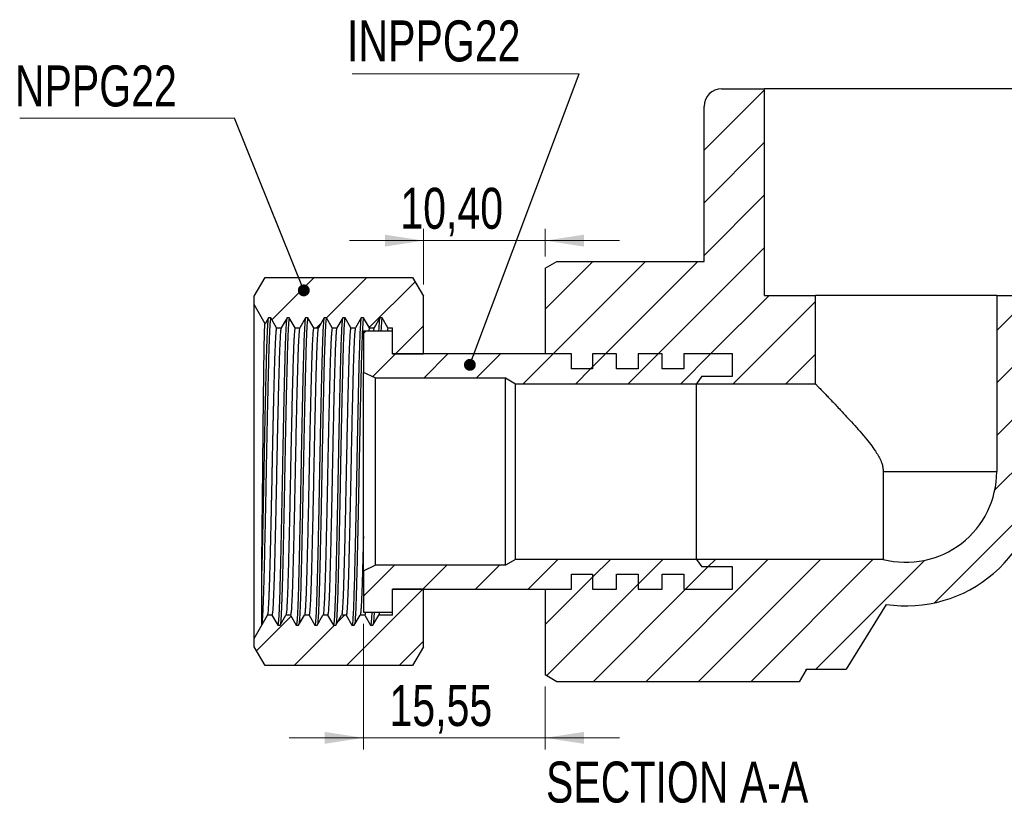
# Model space of a CAD drawing. Header units: millimetres. Extents: x 0 to 420, y 0 to 297.
# Tile 4 of 6: x 260 to 344, y 106 to 173. Entities that reach past the tile are written whole.
import ezdxf

# ---------------------------------------------------------------- set-up
doc = ezdxf.new("R2010")
doc.units = ezdxf.units.MM
doc.styles.add('SLDTEXTSTYLE0', font='TXT', dxfattribs={"width": 0.75})
doc.dimstyles.new('SLDDIMSTYLE0', dxfattribs={"dimtxt": 3.5, "dimasz": 3.302, "dimexe": 0, "dimexo": 0.0625, "dimgap": 0.875, "dimtad": 1, "dimrnd": 1e-09, "dimzin": 12, "dimdsep": 46, "dimtxsty": 'SLDTEXTSTYLE0', "dimsah": 1, "dimcen": 0.09, "dimadec": 0, "dimazin": 3, "dimtfac": 1, "dimtmove": 0, "dimatfit": 0, "dimfxl": 0, "dimfrac": 2, "dimtolj": 1, "dimtzin": 12, "dimarcsym": 0})
doc.dimstyles.new('SLDDIMSTYLE1', dxfattribs={"dimtxt": 0.18, "dimasz": 1.016, "dimexe": 0, "dimexo": 0.0625, "dimgap": 0, "dimtad": 0, "dimtih": 1, "dimtoh": 1, "dimdec": 0, "dimrnd": 1e-09, "dimzin": 0, "dimdsep": 46, "dimtxsty": 'Standard', "dimblk1": 'DOT', "dimblk2": 'DOT', "dimsah": 1, "dimcen": 0.09, "dimadec": 0, "dimazin": 0, "dimtfac": 1.016, "dimtdec": 0, "dimtofl": 0, "dimtmove": 0, "dimatfit": 3, "dimldrblk": 'DOT', "dimfxl": 0, "dimfrac": 2, "dimtolj": 1, "dimtzin": 0, "dimarcsym": 0})

# ---------------------------------------------------------------- blocks, each defined once
blk = doc.blocks.new('_D')
at = {"color": 7, "linetype": 'Continuous', "lineweight": 0}
for p, q in [((294.61, 149.956), (294.61, 154.712)), ((305.01, 152.353), (305.01, 154.712)), ((294.61, 153.712), (288.26, 153.712)), ((305.01, 153.712), (294.61, 153.712)), ((305.01, 153.712), (311.36, 153.712))]:
    blk.add_line(p, q, dxfattribs=at)
at = {"color": 7, "linetype": 'Continuous', "lineweight": 18}
for points in [[(294.61, 153.712), (291.308, 154.22), (291.308, 153.204)], [(305.01, 153.712), (308.312, 153.204), (308.312, 154.22)]]:
    blk.add_solid(points, dxfattribs=at)
at = {"color": 7, "linetype": 'Continuous', "lineweight": 18, "insert": (292.622, 158.224), "char_height": 3.5, "attachment_point": 1, "style": 'SLDTEXTSTYLE0'}
blk.add_mtext('10,40', dxfattribs=at)
blk = doc.blocks.new('_D_1')
at = {"color": 7, "linetype": 'Continuous', "lineweight": 0}
for p, q in [((289.46, 120.981), (289.46, 110.231)), ((305.01, 115.608), (305.01, 110.231)), ((289.46, 111.231), (283.11, 111.231)), ((305.01, 111.231), (289.46, 111.231)), ((305.01, 111.231), (311.36, 111.231))]:
    blk.add_line(p, q, dxfattribs=at)
at = {"color": 7, "linetype": 'Continuous', "lineweight": 18}
for points in [[(289.46, 111.231), (286.158, 111.739), (286.158, 110.723)], [(305.01, 111.231), (308.312, 110.723), (308.312, 111.739)]]:
    blk.add_solid(points, dxfattribs=at)
at = {"color": 7, "linetype": 'Continuous', "lineweight": 18, "insert": (291.692, 115.743), "char_height": 3.5, "attachment_point": 1, "style": 'SLDTEXTSTYLE0'}
blk.add_mtext('15,55', dxfattribs=at)
blk = doc.blocks.new('SW_NOTE_0')
at = {"color": 0, "linetype": 'Continuous', "lineweight": 0}
blk.add_line((-18.367, 0), (0, 0), dxfattribs=at)
at = {"color": 0, "linetype": 'Continuous', "lineweight": 0, "insert": (-18.782, 4.512), "char_height": 3.5, "attachment_point": 1, "style": 'SLDTEXTSTYLE0'}
blk.add_mtext('NPPG22', dxfattribs=at)
blk = doc.blocks.new('_Dot')
at = {"color": 0, "linetype": 'ByBlock', "lineweight": -2}
blk.add_line((-0.5, 0), (-1, 0), dxfattribs=at)
at = {"color": 0, "linetype": 'ByBlock', "const_width": 0.5}
blk.add_lwpolyline([(-0.25, 0, 1), (0.25, 0, 1)], format="xyb", close=True, dxfattribs=at)
blk = doc.blocks.new('SW_NOTE_0_1')
at = {"color": 0, "linetype": 'Continuous', "lineweight": 0}
blk.add_line((-19.421, 0), (0, 0), dxfattribs=at)
at = {"color": 0, "linetype": 'Continuous', "lineweight": 0, "insert": (-19.852, 4.559), "char_height": 3.5, "attachment_point": 1, "style": 'SLDTEXTSTYLE0'}
blk.add_mtext('INPPG22', dxfattribs=at)

msp = doc.modelspace()

# ---------------------------------------------------------------- hatches: boundary and pattern name
at = {"linetype": 'Continuous', "lineweight": 18}
h = msp.add_hatch(dxfattribs=at)
h.set_pattern_fill('ANSI31', style=0)
edge = h.paths.add_edge_path(flags=0)
edge.add_arc((335.86, 133.981), 11.475, 261.48038, 360)
edge.add_line((347.335, 133.981), (347.335, 144.381))
edge.add_line((347.335, 144.381), (353.135, 147.315))
edge.add_line((353.135, 147.315), (353.135, 165.181))
edge.add_arc((351.635, 165.181), 1.5, 0, 90)
edge.add_line((351.635, 166.681), (347.96, 166.681))
edge.add_line((347.96, 166.681), (347.96, 149.031))
edge.add_line((347.96, 149.031), (343.61, 149.031))
edge.add_line((343.61, 149.031), (343.61, 133.981))
edge.add_arc((335.86, 133.981), 7.75, 255.40745, 360, ccw=False)
edge.add_line((333.907, 126.481), (317.941, 126.481))
edge.add_line((317.941, 126.481), (318.396, 125.831))
edge.add_line((318.396, 125.831), (321.01, 125.831))
edge.add_line((321.01, 125.831), (321.01, 123.931))
edge.add_line((321.01, 123.931), (316.86, 123.931))
edge.add_line((316.86, 123.931), (316.86, 125.206))
edge.add_line((316.86, 125.206), (315.01, 125.206))
edge.add_line((315.01, 125.206), (315.01, 123.931))
edge.add_line((315.01, 123.931), (312.96, 123.931))
edge.add_line((312.96, 123.931), (312.96, 125.206))
edge.add_line((312.96, 125.206), (311.11, 125.206))
edge.add_line((311.11, 125.206), (311.11, 123.931))
edge.add_line((311.11, 123.931), (309.06, 123.931))
edge.add_line((309.06, 123.931), (309.06, 125.206))
edge.add_line((309.06, 125.206), (307.26, 125.206))
edge.add_line((307.26, 125.206), (307.26, 123.931))
edge.add_line((307.26, 123.931), (305.01, 123.931))
edge.add_line((305.01, 123.931), (305.01, 116.608))
edge.add_line((305.01, 116.608), (306.01, 116.031))
edge.add_line((306.01, 116.031), (326.732, 116.031))
edge.add_line((326.732, 116.031), (327.31, 117.031))
edge.add_line((327.31, 117.031), (327.31, 117.106))
edge.add_line((327.31, 117.106), (330.738, 117.106))
edge.add_line((330.738, 117.106), (334.16, 122.632))
h = msp.add_hatch(dxfattribs=at)
h.set_pattern_fill('ANSI31', style=0)
edge = h.paths.add_edge_path(flags=0)
edge.add_line((318.585, 165.181), (318.585, 151.931))
edge.add_line((318.585, 151.931), (306.01, 151.931))
edge.add_line((306.01, 151.931), (305.01, 151.353))
edge.add_line((305.01, 151.353), (305.01, 144.031))
edge.add_line((305.01, 144.031), (307.26, 144.031))
edge.add_line((307.26, 144.031), (307.26, 142.756))
edge.add_line((307.26, 142.756), (309.06, 142.756))
edge.add_line((309.06, 142.756), (309.06, 144.031))
edge.add_line((309.06, 144.031), (311.11, 144.031))
edge.add_line((311.11, 144.031), (311.11, 142.756))
edge.add_line((311.11, 142.756), (312.96, 142.756))
edge.add_line((312.96, 142.756), (312.96, 144.031))
edge.add_line((312.96, 144.031), (315.01, 144.031))
edge.add_line((315.01, 144.031), (315.01, 142.756))
edge.add_line((315.01, 142.756), (316.86, 142.756))
edge.add_line((316.86, 142.756), (316.86, 144.031))
edge.add_line((316.86, 144.031), (321.01, 144.031))
edge.add_line((321.01, 144.031), (321.01, 142.131))
edge.add_line((321.01, 142.131), (318.396, 142.131))
edge.add_line((318.396, 142.131), (317.941, 141.481))
edge.add_line((317.941, 141.481), (328.11, 141.481))
edge.add_line((328.11, 141.481), (328.11, 149.031))
edge.add_line((328.11, 149.031), (323.76, 149.031))
edge.add_line((323.76, 149.031), (323.76, 166.681))
edge.add_line((323.76, 166.681), (320.085, 166.681))
edge.add_arc((320.085, 165.181), 1.5, 90, 180)
h = msp.add_hatch(dxfattribs=at)
h.set_pattern_fill('ANSI31', style=0)
h.paths.add_polyline_path([(287.892, 147.115), (288.388, 146.256), (288.785, 146.256), (289.281, 147.115), (289.479, 147.115), (289.975, 146.256), (290.372, 146.256), (290.868, 147.115), (291.067, 147.115), (291.563, 146.256), (291.96, 146.256), (291.96, 144.031), (294.61, 144.031), (294.61, 148.956), (293.66, 150.556), (281.06, 150.556), (280.11, 148.956), (280.11, 148.256), (281.056, 146.617), (281.343, 147.115), (281.542, 147.115), (282.038, 146.256), (282.435, 146.256), (282.931, 147.115), (283.129, 147.115), (283.625, 146.256), (284.022, 146.256), (284.518, 147.115), (284.717, 147.115), (285.213, 146.256), (285.61, 146.256), (286.106, 147.115), (286.304, 147.115), (286.8, 146.256), (287.197, 146.256), (287.693, 147.115)], flags=0)
h = msp.add_hatch(dxfattribs=at)
h.set_pattern_fill('ANSI31', style=0)
h.paths.add_polyline_path([(307.26, 144.031), (291.96, 144.031), (291.96, 145.981), (289.46, 145.981), (289.46, 142.447), (290.46, 141.981), (301.61, 141.981), (302.46, 141.481), (317.941, 141.481), (318.396, 142.131), (321.01, 142.131), (321.01, 144.031), (316.86, 144.031), (316.86, 142.756), (315.01, 142.756), (315.01, 144.031), (312.96, 144.031), (312.96, 142.756), (311.11, 142.756), (311.11, 144.031), (309.06, 144.031), (309.06, 142.756), (307.26, 142.756)], flags=0)
h = msp.add_hatch(dxfattribs=at)
h.set_pattern_fill('ANSI31', style=0)
h.paths.add_polyline_path([(289.46, 121.981), (291.96, 121.981), (291.96, 123.931), (307.26, 123.931), (307.26, 125.206), (309.06, 125.206), (309.06, 123.931), (311.11, 123.931), (311.11, 125.206), (312.96, 125.206), (312.96, 123.931), (315.01, 123.931), (315.01, 125.206), (316.86, 125.206), (316.86, 123.931), (321.01, 123.931), (321.01, 125.831), (318.396, 125.831), (317.941, 126.481), (302.46, 126.481), (301.61, 125.981), (290.46, 125.981), (289.46, 125.514)], flags=0)
h = msp.add_hatch(dxfattribs=at)
h.set_pattern_fill('ANSI31', style=0)
h.paths.add_polyline_path([(288.686, 120.846), (288.487, 120.846), (287.991, 121.706), (287.594, 121.706), (287.098, 120.846), (286.9, 120.846), (286.403, 121.706), (286.007, 121.706), (285.511, 120.846), (285.312, 120.846), (284.816, 121.706), (284.419, 121.706), (283.923, 120.846), (283.725, 120.846), (283.228, 121.706), (282.832, 121.706), (282.336, 120.846), (282.137, 120.846), (281.641, 121.706), (281.264, 121.706), (280.11, 119.706), (280.11, 119.006), (281.06, 117.406), (293.66, 117.406), (294.61, 119.006), (294.61, 123.931), (291.96, 123.931), (291.96, 121.706), (290.769, 121.706), (290.273, 120.846), (290.075, 120.846), (289.578, 121.706), (289.182, 121.706)], flags=0)

# ---------------------------------------------------------------- linework, layer by layer
at = {"color": 7, "linetype": 'Continuous', "lineweight": 25}
for p, q in [((320.085, 166.681), (323.76, 166.681)), ((323.76, 149.031), (323.76, 166.681)), ((347.96, 166.681), (323.76, 166.681)), ((318.585, 151.931), (318.585, 165.181)), ((305.01, 151.353), (306.01, 151.931)), ((306.01, 151.931), (318.585, 151.931)), ((305.01, 151.353), (305.01, 144.031)), ((280.11, 148.956), (281.06, 150.556)), ((281.06, 150.556), (293.66, 150.556)), ((293.66, 150.556), (294.61, 148.956)), ((323.76, 149.031), (328.11, 149.031)), ((328.11, 141.481), (328.11, 149.031)), ((343.61, 149.031), (328.11, 149.031)), ((343.61, 149.031), (343.61, 133.981)), ((343.61, 149.031), (347.96, 149.031)), ((280.11, 148.256), (280.11, 148.956)), ((280.11, 119.706), (280.11, 148.256)), ((281.056, 146.617), (280.11, 148.256)), ((294.61, 144.031), (294.61, 148.956)), ((281.343, 147.115), (281.056, 146.617)), ((281.542, 147.115), (281.343, 147.115)), ((282.038, 146.256), (281.542, 147.115)), ((282.931, 147.115), (282.435, 146.256)), ((283.129, 147.115), (282.931, 147.115)), ((283.625, 146.256), (283.129, 147.115)), ((284.518, 147.115), (284.022, 146.256)), ((284.717, 147.115), (284.518, 147.115)), ((285.213, 146.256), (284.717, 147.115)), ((286.106, 147.115), (285.61, 146.256)), ((286.304, 147.115), (286.106, 147.115)), ((286.8, 146.256), (286.304, 147.115)), ((287.693, 147.115), (287.197, 146.256)), ((287.892, 147.115), (287.693, 147.115)), ((288.388, 146.256), (287.892, 147.115)), ((289.281, 147.115), (288.785, 146.256)), ((289.479, 147.115), (289.281, 147.115)), ((289.975, 146.256), (289.479, 147.115)), ((290.868, 147.115), (290.372, 146.256)), ((291.067, 147.115), (290.868, 147.115)), ((291.563, 146.256), (291.067, 147.115)), ((282.038, 146.256), (282.435, 146.256)), ((283.625, 146.256), (284.022, 146.256)), ((285.213, 146.256), (285.61, 146.256)), ((286.8, 146.256), (287.197, 146.256)), ((288.388, 146.256), (288.785, 146.256)), ((291.96, 145.981), (289.46, 145.981)), ((289.46, 145.981), (289.46, 142.447)), ((289.975, 146.256), (290.372, 146.256)), ((291.563, 146.256), (291.96, 146.256)), ((291.96, 144.031), (291.96, 146.256)), ((291.96, 144.031), (291.96, 145.981)), ((291.96, 144.031), (294.61, 144.031)), ((307.26, 144.031), (291.96, 144.031)), ((307.26, 144.031), (305.01, 144.031)), ((307.26, 142.756), (307.26, 144.031)), ((309.06, 144.031), (309.06, 142.756)), ((311.11, 144.031), (309.06, 144.031)), ((311.11, 142.756), (311.11, 144.031)), ((312.96, 144.031), (312.96, 142.756)), ((315.01, 144.031), (312.96, 144.031)), ((315.01, 142.756), (315.01, 144.031)), ((316.86, 144.031), (316.86, 142.756)), ((321.01, 144.031), (316.86, 144.031)), ((321.01, 142.131), (321.01, 144.031)), ((290.46, 141.981), (289.46, 142.447)), ((289.46, 125.514), (289.46, 142.447)), ((309.06, 142.756), (307.26, 142.756)), ((312.96, 142.756), (311.11, 142.756)), ((316.86, 142.756), (315.01, 142.756)), ((290.46, 141.981), (301.61, 141.981)), ((290.46, 141.981), (290.46, 125.981)), ((301.61, 141.981), (302.46, 141.481)), ((301.61, 125.981), (301.61, 141.981)), ((302.46, 141.481), (317.941, 141.481)), ((302.46, 126.481), (302.46, 141.481)), ((318.396, 142.131), (317.941, 141.481)), ((317.941, 126.481), (317.941, 141.481)), ((317.941, 141.481), (328.11, 141.481)), ((318.396, 142.131), (321.01, 142.131)), ((333.907, 133.981), (343.61, 133.981)), ((333.907, 133.981), (333.907, 126.481)), ((302.46, 126.481), (301.61, 125.981)), ((317.941, 126.481), (302.46, 126.481)), ((317.941, 126.481), (318.396, 125.831)), ((333.907, 126.481), (317.941, 126.481)), ((289.46, 125.514), (290.46, 125.981)), ((289.46, 125.514), (289.46, 121.981)), ((301.61, 125.981), (290.46, 125.981)), ((321.01, 125.831), (318.396, 125.831)), ((321.01, 123.931), (321.01, 125.831)), ((307.26, 125.206), (309.06, 125.206)), ((307.26, 123.931), (307.26, 125.206)), ((309.06, 125.206), (309.06, 123.931)), ((311.11, 125.206), (312.96, 125.206)), ((311.11, 123.931), (311.11, 125.206)), ((312.96, 125.206), (312.96, 123.931)), ((315.01, 125.206), (316.86, 125.206)), ((315.01, 123.931), (315.01, 125.206)), ((316.86, 125.206), (316.86, 123.931)), ((291.96, 121.706), (291.96, 123.931)), ((294.61, 123.931), (291.96, 123.931)), ((291.96, 123.931), (307.26, 123.931)), ((291.96, 121.981), (291.96, 123.931)), ((294.61, 119.006), (294.61, 123.931)), ((305.01, 123.931), (305.01, 116.608)), ((305.01, 123.931), (307.26, 123.931)), ((309.06, 123.931), (311.11, 123.931)), ((312.96, 123.931), (315.01, 123.931)), ((316.86, 123.931), (321.01, 123.931)), ((334.16, 122.632), (330.738, 117.106)), ((280.11, 119.706), (281.264, 121.706)), ((281.264, 121.748), (280.768, 120.892)), ((281.264, 121.748), (281.264, 121.706)), ((281.641, 121.706), (281.264, 121.706)), ((281.641, 121.706), (282.137, 120.846)), ((282.336, 120.846), (282.832, 121.706)), ((283.228, 121.706), (282.832, 121.706)), ((283.228, 121.706), (283.725, 120.846)), ((283.923, 120.846), (284.419, 121.706)), ((284.816, 121.706), (284.419, 121.706)), ((284.816, 121.706), (285.312, 120.846)), ((285.511, 120.846), (286.007, 121.706)), ((286.403, 121.706), (286.007, 121.706)), ((286.403, 121.706), (286.9, 120.846)), ((287.098, 120.846), (287.594, 121.706)), ((287.991, 121.706), (287.594, 121.706)), ((287.991, 121.706), (288.487, 120.846)), ((288.686, 120.846), (289.182, 121.706)), ((289.578, 121.706), (289.182, 121.706)), ((289.46, 121.981), (291.96, 121.981)), ((289.578, 121.706), (290.075, 120.846)), ((290.273, 120.846), (290.769, 121.706)), ((291.96, 121.706), (290.769, 121.706)), ((282.137, 120.846), (282.336, 120.846)), ((283.725, 120.846), (283.923, 120.846)), ((285.312, 120.846), (285.511, 120.846)), ((286.9, 120.846), (287.098, 120.846)), ((288.487, 120.846), (288.686, 120.846)), ((290.075, 120.846), (290.273, 120.846)), ((280.11, 119.006), (280.11, 119.706)), ((281.06, 117.406), (280.11, 119.006)), ((294.61, 119.006), (293.66, 117.406)), ((293.66, 117.406), (281.06, 117.406)), ((327.31, 117.031), (326.732, 116.031)), ((327.31, 117.106), (330.738, 117.106)), ((327.31, 117.031), (327.31, 117.106)), ((306.01, 116.031), (305.01, 116.608)), ((326.732, 116.031), (306.01, 116.031))]:
    msp.add_line(p, q, dxfattribs=at)
for centre, radius, start, end in [((320.085, 165.181), 1.5, 90, 180), ((335.86, 133.981), 7.75, 255.40745, 0), ((335.86, 133.981), 11.475, 261.48038, 0)]:
    msp.add_arc(centre, radius, start, end, dxfattribs=at)
for points, knots in [([(281.542, 147.115), (281.534, 147.102), (281.518, 147.078), (281.492, 146.875), (281.466, 146.538), (281.438, 146.042), (281.409, 145.385), (281.381, 144.593), (281.354, 143.683), (281.328, 142.662), (281.3, 141.534), (281.272, 140.301), (281.243, 138.983), (281.215, 137.604), (281.186, 136.189), (281.159, 134.762), (281.133, 133.334), (281.106, 131.907), (281.078, 130.49), (281.049, 129.106), (281.02, 127.781), (280.992, 126.54), (280.965, 125.401), (280.939, 124.37), (280.912, 123.449), (280.884, 122.645), (280.855, 121.975), (280.826, 121.451), (280.798, 121.084), (280.779, 120.938), (280.769, 120.895), (280.768, 120.892)], [0, 0, 0, 0, 0.032319, 0.065117, 0.098237, 0.134629, 0.170982, 0.207073, 0.242691, 0.277903, 0.31363, 0.34979, 0.386168, 0.422541, 0.458684, 0.494383, 0.529591, 0.565237, 0.601348, 0.637708, 0.674095, 0.710285, 0.746062, 0.781292, 0.816854, 0.85291, 0.889248, 0.925645, 0.961878, 0.997727, 1, 1, 1, 1]), ([(281.316, 147.03), (281.309, 146.979), (281.293, 146.872), (281.267, 146.535), (281.239, 146.043), (281.21, 145.385), (281.182, 144.593), (281.155, 143.683), (281.129, 142.662), (281.102, 141.534), (281.074, 140.301), (281.045, 138.983), (281.016, 137.604), (280.988, 136.189), (280.961, 134.762), (280.935, 133.334), (280.908, 131.907), (280.879, 130.49), (280.851, 129.118), (280.823, 127.818), (280.795, 126.601), (280.777, 125.866), (280.768, 125.5)], [0, 0, 0, 0, 0.041346, 0.088172, 0.139622, 0.191019, 0.242046, 0.292403, 0.342187, 0.392698, 0.443822, 0.495254, 0.546678, 0.597778, 0.64825, 0.698028, 0.748425, 0.799478, 0.850885, 0.90094, 0.95074, 1, 1, 1, 1]), ([(280.768, 125.5), (280.772, 125.778), (280.778, 126.334), (280.789, 127.233), (280.799, 128.171), (280.81, 129.156), (280.82, 130.18), (280.831, 131.238), (280.842, 132.313), (280.852, 133.408), (280.862, 134.516), (280.873, 135.617), (280.884, 136.692), (280.894, 137.745), (280.905, 138.78), (280.917, 139.775), (280.927, 140.714), (280.938, 141.602), (280.949, 142.443), (280.959, 143.221), (280.969, 143.924), (280.98, 144.556), (280.991, 145.115), (281.002, 145.589), (281.013, 145.972), (281.024, 146.27), (281.035, 146.48), (281.045, 146.608), (281.052, 146.614), (281.056, 146.617)], [0, 0, 0, 0, 0.036029, 0.072296, 0.108445, 0.144593, 0.181736, 0.218879, 0.255964, 0.293049, 0.331219, 0.369387, 0.406295, 0.443203, 0.481202, 0.519202, 0.555799, 0.592396, 0.630057, 0.667717, 0.70429, 0.740863, 0.778528, 0.816192, 0.852302, 0.888412, 0.925571, 0.962729, 1, 1, 1, 1]), ([(282.904, 147.033), (282.895, 146.971), (282.877, 146.843), (282.85, 146.46), (282.821, 145.934), (282.793, 145.261), (282.765, 144.454), (282.739, 143.526), (282.713, 142.488), (282.685, 141.342), (282.657, 140.094), (282.628, 138.764), (282.599, 137.377), (282.571, 135.959), (282.544, 134.532), (282.518, 133.103), (282.491, 131.678), (282.462, 130.264), (282.434, 128.888), (282.405, 127.575), (282.377, 126.349), (282.349, 125.227), (282.323, 124.214), (282.296, 123.311), (282.268, 122.528), (282.237, 121.831), (282.204, 121.28), (282.17, 120.914), (282.148, 120.869), (282.137, 120.846)], [0, 0, 0, 0, 0.03434, 0.070217, 0.106232, 0.14217, 0.178512, 0.214342, 0.249898, 0.286019, 0.322543, 0.359252, 0.395918, 0.432316, 0.468233, 0.503754, 0.539799, 0.576278, 0.612973, 0.649659, 0.686111, 0.722111, 0.757623, 0.793588, 0.830017, 0.866695, 0.91164, 0.956206, 1, 1, 1, 1]), ([(283.129, 147.115), (283.121, 147.101), (283.103, 147.072), (283.076, 146.838), (283.048, 146.462), (283.02, 145.933), (282.992, 145.261), (282.964, 144.454), (282.937, 143.526), (282.911, 142.488), (282.883, 141.342), (282.855, 140.094), (282.826, 138.764), (282.798, 137.377), (282.769, 135.959), (282.742, 134.532), (282.716, 133.103), (282.689, 131.678), (282.661, 130.264), (282.632, 128.888), (282.603, 127.575), (282.575, 126.349), (282.548, 125.227), (282.522, 124.214), (282.495, 123.311), (282.466, 122.529), (282.436, 121.828), (282.403, 121.291), (282.377, 120.988), (282.364, 120.948), (282.362, 120.942)], [0, 0, 0, 0, 0.034988, 0.070518, 0.106395, 0.14241, 0.178347, 0.214689, 0.250519, 0.286075, 0.322195, 0.358719, 0.395427, 0.432093, 0.468491, 0.504408, 0.539928, 0.575973, 0.612452, 0.649147, 0.685833, 0.722284, 0.758283, 0.793795, 0.82976, 0.866189, 0.902866, 0.947811, 0.992376, 1, 1, 1, 1]), ([(284.492, 147.034), (284.491, 147.034), (284.482, 147.006), (284.463, 146.8), (284.434, 146.408), (284.405, 145.845), (284.376, 145.144), (284.348, 144.312), (284.322, 143.366), (284.296, 142.31), (284.268, 141.147), (284.239, 139.884), (284.211, 138.544), (284.182, 137.15), (284.154, 135.729), (284.127, 134.302), (284.101, 132.873), (284.074, 131.449), (284.045, 130.039), (284.016, 128.672), (283.988, 127.371), (283.96, 126.161), (283.933, 125.056), (283.907, 124.06), (283.879, 123.176), (283.851, 122.414), (283.822, 121.789), (283.793, 121.315), (283.767, 121.025), (283.744, 120.872), (283.731, 120.855), (283.725, 120.846)], [0, 0, 0, 0, 0.000676, 0.038116, 0.074719, 0.111437, 0.148043, 0.184315, 0.220042, 0.255669, 0.291868, 0.328435, 0.36515, 0.401787, 0.43812, 0.473939, 0.509499, 0.545627, 0.582154, 0.618862, 0.655524, 0.691915, 0.727821, 0.763343, 0.799395, 0.835877, 0.872573, 0.909255, 0.945699, 0.973025, 1, 1, 1, 1]), ([(284.717, 147.115), (284.708, 147.099), (284.69, 147.067), (284.661, 146.81), (284.632, 146.405), (284.603, 145.846), (284.575, 145.144), (284.547, 144.313), (284.52, 143.366), (284.494, 142.31), (284.466, 141.147), (284.438, 139.884), (284.409, 138.544), (284.38, 137.15), (284.352, 135.729), (284.326, 134.302), (284.3, 132.873), (284.272, 131.449), (284.244, 130.039), (284.215, 128.672), (284.186, 127.371), (284.158, 126.161), (284.131, 125.056), (284.105, 124.06), (284.078, 123.176), (284.049, 122.414), (284.021, 121.788), (283.992, 121.318), (283.968, 121.041), (283.954, 120.962), (283.95, 120.935)], [0, 0, 0, 0, 0.0368499, 0.0742905, 0.110894, 0.1476124, 0.1842192, 0.2204918, 0.2562198, 0.2918473, 0.3280466, 0.3646147, 0.4013305, 0.4379675, 0.4743021, 0.5101215, 0.5456824, 0.5818105, 0.6183386, 0.655047, 0.6917094, 0.7281014, 0.7640082, 0.7995303, 0.8355829, 0.8720663, 0.9087625, 0.9454456, 0.9818905, 1, 1, 1, 1]), ([(286.079, 147.028), (286.072, 146.986), (286.056, 146.88), (286.029, 146.529), (285.998, 145.972), (285.967, 145.242), (285.937, 144.363), (285.909, 143.351), (285.881, 142.212), (285.851, 140.951), (285.82, 139.58), (285.789, 138.126), (285.759, 136.62), (285.729, 135.093), (285.701, 133.561), (285.673, 132.031), (285.642, 130.512), (285.612, 129.03), (285.581, 127.618), (285.551, 126.304), (285.521, 125.11), (285.494, 124.04), (285.464, 123.099), (285.434, 122.296), (285.402, 121.651), (285.371, 121.188), (285.341, 120.899), (285.322, 120.864), (285.312, 120.846)], [0, 0, 0, 0, 0.025778, 0.064909, 0.104242, 0.143497, 0.1824, 0.220691, 0.258898, 0.297744, 0.336972, 0.37631, 0.415479, 0.454207, 0.492306, 0.53075, 0.569752, 0.609048, 0.64836, 0.687412, 0.725938, 0.764006, 0.802663, 0.841793, 0.881752, 0.921629, 0.961136, 1, 1, 1, 1]), ([(286.304, 147.115), (286.297, 147.104), (286.282, 147.082), (286.256, 146.887), (286.227, 146.532), (286.196, 145.971), (286.166, 145.242), (286.136, 144.363), (286.107, 143.351), (286.079, 142.212), (286.049, 140.951), (286.019, 139.58), (285.988, 138.126), (285.957, 136.62), (285.928, 135.093), (285.9, 133.561), (285.871, 132.031), (285.841, 130.512), (285.81, 129.03), (285.779, 127.618), (285.749, 126.304), (285.72, 125.11), (285.692, 124.04), (285.663, 123.099), (285.632, 122.296), (285.601, 121.648), (285.57, 121.198), (285.548, 120.964), (285.538, 120.933), (285.537, 120.931)], [0, 0, 0, 0, 0.030763, 0.061966, 0.101097, 0.140429, 0.179684, 0.218586, 0.256876, 0.295083, 0.333929, 0.373157, 0.412494, 0.451662, 0.49039, 0.528489, 0.566932, 0.605934, 0.645229, 0.684541, 0.723593, 0.762117, 0.800186, 0.838842, 0.877971, 0.917931, 0.957807, 0.997313, 1, 1, 1, 1]), ([(287.666, 147.019), (287.658, 146.968), (287.64, 146.851), (287.61, 146.432), (287.578, 145.808), (287.546, 144.996), (287.515, 144.026), (287.485, 142.912), (287.455, 141.661), (287.423, 140.279), (287.391, 138.79), (287.358, 137.227), (287.327, 135.629), (287.297, 134.02), (287.267, 132.411), (287.236, 130.812), (287.204, 129.247), (287.171, 127.754), (287.14, 126.366), (287.109, 125.108), (287.08, 123.987), (287.049, 123.027), (287.018, 122.234), (286.988, 121.615), (286.957, 121.172), (286.928, 120.897), (286.909, 120.863), (286.9, 120.846)], [0, 0, 0, 0, 0.031625, 0.07277, 0.114075, 0.155218, 0.195885, 0.235883, 0.276315, 0.317328, 0.358613, 0.39985, 0.440718, 0.480917, 0.521077, 0.561919, 0.603145, 0.644436, 0.685469, 0.725936, 0.765923, 0.806558, 0.845436, 0.884488, 0.923443, 0.962031, 1, 1, 1, 1]), ([(287.892, 147.115), (287.885, 147.106), (287.869, 147.084), (287.841, 146.868), (287.809, 146.437), (287.776, 145.807), (287.744, 144.996), (287.713, 144.026), (287.684, 142.912), (287.653, 141.661), (287.622, 140.279), (287.589, 138.79), (287.557, 137.227), (287.525, 135.629), (287.496, 134.02), (287.466, 132.411), (287.434, 130.812), (287.402, 129.247), (287.37, 127.754), (287.338, 126.366), (287.307, 125.108), (287.278, 123.987), (287.248, 123.027), (287.217, 122.235), (287.186, 121.612), (287.156, 121.183), (287.135, 120.96), (287.125, 120.93), (287.125, 120.929)], [0, 0, 0, 0, 0.027153, 0.067822, 0.108966, 0.15027, 0.191413, 0.232079, 0.272077, 0.312507, 0.353519, 0.394804, 0.43604, 0.476908, 0.517106, 0.557265, 0.598107, 0.639332, 0.680622, 0.721654, 0.762121, 0.802107, 0.842741, 0.881619, 0.92067, 0.959624, 0.998212, 1, 1, 1, 1]), ([(289.254, 147.027), (289.248, 146.989), (289.232, 146.886), (289.204, 146.531), (289.171, 145.942), (289.139, 145.163), (289.108, 144.222), (289.078, 143.134), (289.048, 141.909), (289.017, 140.551), (288.984, 139.079), (288.952, 137.528), (288.92, 135.934), (288.89, 134.326), (288.861, 132.717), (288.83, 131.115), (288.797, 129.54), (288.765, 128.031), (288.733, 126.62), (288.702, 125.337), (288.673, 124.189), (288.642, 123.184), (288.611, 122.339), (288.579, 121.671), (288.547, 121.196), (288.516, 120.901), (288.497, 120.864), (288.487, 120.846)], [0, 0, 0, 0, 0.023861, 0.064939, 0.106238, 0.147436, 0.188217, 0.228299, 0.268587, 0.309512, 0.35077, 0.39204, 0.433003, 0.473351, 0.513391, 0.554126, 0.595303, 0.636606, 0.677713, 0.71831, 0.758287, 0.798795, 0.839852, 0.880294, 0.920663, 0.960659, 1, 1, 1, 1]), ([(289.479, 147.115), (289.472, 147.104), (289.457, 147.084), (289.432, 146.895), (289.402, 146.535), (289.37, 145.941), (289.338, 145.163), (289.306, 144.222), (289.277, 143.134), (289.247, 141.909), (289.215, 140.551), (289.183, 139.079), (289.151, 137.528), (289.119, 135.934), (289.089, 134.326), (289.059, 132.717), (289.028, 131.115), (288.996, 129.54), (288.963, 128.031), (288.931, 126.62), (288.901, 125.337), (288.871, 124.189), (288.841, 123.183), (288.809, 122.34), (288.777, 121.668), (288.746, 121.207), (288.724, 120.966), (288.713, 120.934), (288.712, 120.932)], [0, 0, 0, 0, 0.029818, 0.060052, 0.101129, 0.142428, 0.183625, 0.224405, 0.264487, 0.304774, 0.345699, 0.386956, 0.428226, 0.469188, 0.509536, 0.549576, 0.59031, 0.631487, 0.672789, 0.713895, 0.754492, 0.794469, 0.834976, 0.876032, 0.916474, 0.956842, 0.996838, 1, 1, 1, 1]), ([(290.841, 147.027), (290.835, 146.986), (290.821, 146.895), (290.795, 146.569), (290.775, 146.269), (290.764, 145.999), (290.763, 145.981)], [0, 0, 0, 0, 0.252785, 0.562595, 0.969259, 1, 1, 1, 1]), ([(291.067, 147.115), (291.059, 147.104), (291.044, 147.081), (291.02, 146.904), (290.993, 146.573), (290.974, 146.269), (290.962, 145.999), (290.961, 145.981)], [0, 0, 0, 0, 0.222994, 0.449164, 0.677552, 0.977338, 1, 1, 1, 1]), ([(282.038, 146.256), (282.03, 146.247), (282.022, 146.237), (282.012, 146.191), (282.009, 146.175), (282.007, 146.157), (282.004, 146.138), (282.001, 146.117), (281.998, 146.095), (281.994, 146.06), (281.986, 145.995), (281.978, 145.903), (281.969, 145.795), (281.961, 145.693), (281.953, 145.566), (281.944, 145.413), (281.933, 145.228), (281.918, 144.924), (281.899, 144.488), (281.882, 144.035), (281.872, 143.731), (281.867, 143.583), (281.862, 143.438), (281.858, 143.294), (281.854, 143.154), (281.846, 142.898), (281.835, 142.526), (281.822, 142.032), (281.81, 141.558), (281.798, 141.109), (281.788, 140.693), (281.778, 140.297), (281.769, 139.908), (281.76, 139.511), (281.75, 139.106), (281.741, 138.695), (281.731, 138.278), (281.722, 137.854), (281.712, 137.426), (281.701, 136.913), (281.687, 136.241), (281.674, 135.616), (281.664, 135.121), (281.658, 134.828), (281.652, 134.519), (281.645, 134.195), (281.639, 133.854), (281.628, 133.345), (281.614, 132.632), (281.6, 131.933), (281.588, 131.402), (281.581, 131.071), (281.574, 130.73), (281.566, 130.379), (281.555, 129.86), (281.54, 129.222), (281.524, 128.517), (281.509, 127.883), (281.496, 127.351), (281.486, 126.958), (281.479, 126.695), (281.474, 126.495), (281.469, 126.285), (281.464, 126.083), (281.456, 125.811), (281.446, 125.437), (281.434, 125.007), (281.423, 124.626), (281.413, 124.309), (281.402, 124), (281.39, 123.657), (281.375, 123.286), (281.357, 122.902), (281.337, 122.523), (281.316, 122.201), (281.297, 121.968), (281.279, 121.822), (281.269, 121.772), (281.264, 121.748)], [0, 0, 0, 0, 0.029751, 0.033649, 0.037546, 0.041443, 0.04534, 0.049238, 0.053135, 0.056419, 0.065979, 0.081099, 0.089605, 0.099209, 0.109912, 0.121712, 0.134612, 0.148609, 0.179494, 0.20696, 0.21359, 0.219986, 0.226146, 0.232072, 0.237764, 0.24322, 0.262509, 0.280332, 0.296689, 0.311578, 0.325002, 0.336958, 0.348914, 0.360869, 0.372825, 0.38478, 0.396736, 0.408691, 0.420647, 0.432602, 0.451144, 0.47568, 0.483099, 0.490929, 0.499171, 0.507824, 0.516888, 0.526364, 0.548512, 0.57403, 0.582749, 0.591801, 0.601186, 0.610904, 0.620955, 0.644787, 0.665453, 0.68295, 0.702251, 0.715243, 0.720875, 0.728159, 0.735284, 0.742252, 0.74906, 0.763885, 0.782821, 0.798116, 0.809768, 0.823014, 0.839162, 0.858212, 0.880164, 0.905016, 0.933979, 0.959465, 0.981472, 1, 1, 1, 1]), ([(282.435, 146.256), (282.424, 146.235), (282.402, 146.192), (282.368, 145.85), (282.332, 145.301), (282.297, 144.535), (282.262, 143.575), (282.23, 142.438), (282.196, 141.143), (282.161, 139.699), (282.124, 138.137), (282.089, 136.5), (282.054, 134.833), (282.022, 133.158), (281.988, 131.491), (281.952, 129.853), (281.916, 128.289), (281.88, 126.843), (281.847, 125.545), (281.814, 124.405), (281.779, 123.436), (281.743, 122.663), (281.708, 122.111), (281.673, 121.769), (281.652, 121.726), (281.641, 121.706)], [0, 0, 0, 0, 0.042296, 0.085338, 0.128744, 0.172117, 0.215887, 0.258859, 0.302179, 0.346186, 0.390469, 0.434604, 0.478172, 0.521063, 0.564618, 0.608746, 0.65303, 0.697045, 0.740381, 0.783344, 0.827102, 0.871318, 0.914704, 0.957724, 1, 1, 1, 1]), ([(283.625, 146.256), (283.62, 146.249), (283.608, 146.237), (283.59, 146.139), (283.572, 145.981), (283.552, 145.747), (283.531, 145.428), (283.51, 145.014), (283.488, 144.516), (283.466, 143.943), (283.445, 143.304), (283.425, 142.6), (283.404, 141.827), (283.383, 140.998), (283.362, 140.127), (283.34, 139.213), (283.318, 138.253), (283.296, 137.262), (283.275, 136.257), (283.253, 135.237), (283.233, 134.197), (283.212, 133.156), (283.191, 132.131), (283.17, 131.118), (283.148, 130.117), (283.126, 129.143), (283.104, 128.213), (283.083, 127.323), (283.061, 126.472), (283.04, 125.676), (283.02, 124.946), (283, 124.278), (282.978, 123.674), (282.956, 123.145), (282.935, 122.697), (282.913, 122.328), (282.891, 122.039), (282.87, 121.843), (282.85, 121.726), (282.838, 121.713), (282.832, 121.706)], [0, 0, 0, 0, 0.022756, 0.045513, 0.068751, 0.091989, 0.118457, 0.144924, 0.172161, 0.199397, 0.225866, 0.252334, 0.279571, 0.306808, 0.333276, 0.359743, 0.38698, 0.414216, 0.440684, 0.467153, 0.49439, 0.521627, 0.548095, 0.574562, 0.601799, 0.629035, 0.655503, 0.681971, 0.709208, 0.736445, 0.762913, 0.78938, 0.816617, 0.843854, 0.870322, 0.896789, 0.924025, 0.951262, 0.975559, 1, 1, 1, 1]), ([(284.022, 146.256), (284.018, 146.252), (284.007, 146.243), (283.99, 146.163), (283.971, 146.005), (283.948, 145.736), (283.923, 145.34), (283.898, 144.836), (283.875, 144.277), (283.856, 143.717), (283.839, 143.182), (283.824, 142.665), (283.809, 142.118), (283.792, 141.474), (283.772, 140.689), (283.749, 139.75), (283.725, 138.686), (283.7, 137.577), (283.677, 136.518), (283.657, 135.566), (283.64, 134.733), (283.625, 133.981), (283.611, 133.229), (283.594, 132.395), (283.574, 131.443), (283.551, 130.384), (283.526, 129.275), (283.501, 128.211), (283.479, 127.272), (283.459, 126.487), (283.442, 125.843), (283.427, 125.296), (283.412, 124.78), (283.395, 124.244), (283.375, 123.684), (283.352, 123.125), (283.328, 122.621), (283.303, 122.225), (283.28, 121.956), (283.26, 121.798), (283.243, 121.718), (283.233, 121.71), (283.228, 121.706)], [0, 0, 0, 0, 0.018405, 0.040108, 0.065109, 0.093406, 0.125, 0.156594, 0.184891, 0.209892, 0.231595, 0.25, 0.268405, 0.290108, 0.315109, 0.343406, 0.375, 0.406594, 0.434891, 0.459892, 0.481595, 0.5, 0.518405, 0.540108, 0.565109, 0.593406, 0.625, 0.656594, 0.684891, 0.709892, 0.731595, 0.75, 0.768405, 0.790108, 0.815109, 0.843406, 0.875, 0.906594, 0.934891, 0.959892, 0.981595, 1, 1, 1, 1]), ([(285.213, 146.256), (285.208, 146.252), (285.198, 146.243), (285.181, 146.163), (285.161, 146.005), (285.138, 145.736), (285.114, 145.34), (285.089, 144.836), (285.066, 144.277), (285.046, 143.717), (285.029, 143.182), (285.014, 142.665), (285, 142.118), (284.983, 141.474), (284.963, 140.689), (284.94, 139.75), (284.915, 138.686), (284.89, 137.577), (284.868, 136.518), (284.848, 135.566), (284.831, 134.733), (284.816, 133.981), (284.801, 133.229), (284.784, 132.395), (284.764, 131.443), (284.742, 130.384), (284.717, 129.275), (284.692, 128.211), (284.669, 127.272), (284.649, 126.487), (284.632, 125.843), (284.618, 125.296), (284.603, 124.78), (284.586, 124.244), (284.566, 123.684), (284.543, 123.125), (284.518, 122.621), (284.494, 122.225), (284.471, 121.956), (284.451, 121.798), (284.434, 121.718), (284.424, 121.71), (284.419, 121.706)], [0, 0, 0, 0, 0.018405, 0.040108, 0.065109, 0.093406, 0.125, 0.156594, 0.184891, 0.209892, 0.231595, 0.25, 0.268405, 0.290108, 0.315109, 0.343406, 0.375, 0.406594, 0.434891, 0.459892, 0.481595, 0.5, 0.518405, 0.540108, 0.565109, 0.593406, 0.625, 0.656594, 0.684891, 0.709892, 0.731595, 0.75, 0.768405, 0.790108, 0.815109, 0.843406, 0.875, 0.906594, 0.934891, 0.959892, 0.981595, 1, 1, 1, 1]), ([(285.61, 146.256), (285.605, 146.252), (285.595, 146.243), (285.578, 146.163), (285.558, 146.005), (285.535, 145.736), (285.511, 145.34), (285.486, 144.836), (285.463, 144.277), (285.443, 143.717), (285.426, 143.182), (285.411, 142.665), (285.396, 142.118), (285.379, 141.474), (285.36, 140.689), (285.337, 139.75), (285.312, 138.686), (285.287, 137.577), (285.265, 136.518), (285.245, 135.566), (285.228, 134.733), (285.213, 133.981), (285.198, 133.229), (285.181, 132.395), (285.161, 131.443), (285.138, 130.384), (285.114, 129.275), (285.089, 128.211), (285.066, 127.272), (285.046, 126.487), (285.029, 125.843), (285.014, 125.296), (285, 124.78), (284.983, 124.244), (284.963, 123.684), (284.94, 123.125), (284.915, 122.621), (284.89, 122.225), (284.868, 121.956), (284.848, 121.798), (284.831, 121.718), (284.821, 121.71), (284.816, 121.706)], [0, 0, 0, 0, 0.018405, 0.040108, 0.065109, 0.093406, 0.125, 0.156594, 0.184891, 0.209892, 0.231595, 0.25, 0.268405, 0.290108, 0.315109, 0.343406, 0.375, 0.406594, 0.434891, 0.459892, 0.481595, 0.5, 0.518405, 0.540108, 0.565109, 0.593406, 0.625, 0.656594, 0.684891, 0.709892, 0.731595, 0.75, 0.768405, 0.790108, 0.815109, 0.843406, 0.875, 0.906594, 0.934891, 0.959892, 0.981595, 1, 1, 1, 1]), ([(286.8, 146.256), (286.796, 146.252), (286.786, 146.243), (286.769, 146.163), (286.749, 146.005), (286.726, 145.736), (286.701, 145.34), (286.676, 144.836), (286.654, 144.277), (286.634, 143.717), (286.617, 143.182), (286.602, 142.665), (286.587, 142.118), (286.57, 141.474), (286.55, 140.689), (286.527, 139.75), (286.503, 138.686), (286.478, 137.577), (286.455, 136.518), (286.435, 135.566), (286.418, 134.733), (286.403, 133.981), (286.389, 133.229), (286.372, 132.395), (286.352, 131.443), (286.329, 130.384), (286.304, 129.275), (286.279, 128.211), (286.257, 127.272), (286.237, 126.487), (286.22, 125.843), (286.205, 125.296), (286.19, 124.78), (286.173, 124.244), (286.153, 123.684), (286.131, 123.125), (286.106, 122.621), (286.081, 122.225), (286.058, 121.956), (286.038, 121.798), (286.021, 121.718), (286.011, 121.71), (286.007, 121.706)], [0, 0, 0, 0, 0.018405, 0.040108, 0.065109, 0.093406, 0.125, 0.156594, 0.184891, 0.209892, 0.231595, 0.25, 0.268405, 0.290108, 0.315109, 0.343406, 0.375, 0.406594, 0.434891, 0.459892, 0.481595, 0.5, 0.518405, 0.540108, 0.565109, 0.593406, 0.625, 0.656594, 0.684891, 0.709892, 0.731595, 0.75, 0.768405, 0.790108, 0.815109, 0.843406, 0.875, 0.906594, 0.934891, 0.959892, 0.981595, 1, 1, 1, 1]), ([(287.197, 146.256), (287.193, 146.252), (287.182, 146.243), (287.165, 146.163), (287.146, 146.005), (287.123, 145.736), (287.098, 145.34), (287.073, 144.836), (287.05, 144.277), (287.031, 143.717), (287.014, 143.182), (286.999, 142.665), (286.984, 142.118), (286.967, 141.474), (286.947, 140.689), (286.924, 139.75), (286.9, 138.686), (286.875, 137.577), (286.852, 136.518), (286.832, 135.566), (286.815, 134.733), (286.8, 133.981), (286.786, 133.229), (286.769, 132.395), (286.749, 131.443), (286.726, 130.384), (286.701, 129.275), (286.676, 128.211), (286.654, 127.272), (286.634, 126.487), (286.617, 125.843), (286.602, 125.296), (286.587, 124.78), (286.57, 124.244), (286.55, 123.684), (286.527, 123.125), (286.503, 122.621), (286.478, 122.225), (286.455, 121.956), (286.435, 121.798), (286.418, 121.718), (286.408, 121.71), (286.403, 121.706)], [0, 0, 0, 0, 0.018405, 0.040108, 0.065109, 0.093406, 0.125, 0.156594, 0.184891, 0.209892, 0.231595, 0.25, 0.268405, 0.290108, 0.315109, 0.343406, 0.375, 0.406594, 0.434891, 0.459892, 0.481595, 0.5, 0.518405, 0.540108, 0.565109, 0.593406, 0.625, 0.656594, 0.684891, 0.709892, 0.731595, 0.75, 0.768405, 0.790108, 0.815109, 0.843406, 0.875, 0.906594, 0.934891, 0.959892, 0.981595, 1, 1, 1, 1]), ([(288.388, 146.256), (288.383, 146.252), (288.373, 146.243), (288.356, 146.163), (288.336, 146.005), (288.313, 145.736), (288.289, 145.34), (288.264, 144.836), (288.241, 144.277), (288.221, 143.717), (288.204, 143.182), (288.189, 142.665), (288.175, 142.118), (288.158, 141.474), (288.138, 140.689), (288.115, 139.75), (288.09, 138.686), (288.065, 137.577), (288.043, 136.518), (288.023, 135.566), (288.006, 134.733), (287.991, 133.981), (287.976, 133.229), (287.959, 132.395), (287.939, 131.443), (287.917, 130.384), (287.892, 129.275), (287.867, 128.211), (287.844, 127.272), (287.824, 126.487), (287.807, 125.843), (287.793, 125.296), (287.778, 124.78), (287.761, 124.244), (287.741, 123.684), (287.718, 123.125), (287.693, 122.621), (287.669, 122.225), (287.646, 121.956), (287.626, 121.798), (287.609, 121.718), (287.599, 121.71), (287.594, 121.706)], [0, 0, 0, 0, 0.018405, 0.040108, 0.065109, 0.093406, 0.125, 0.156594, 0.184891, 0.209892, 0.231595, 0.25, 0.268405, 0.290108, 0.315109, 0.343406, 0.375, 0.406594, 0.434891, 0.459892, 0.481595, 0.5, 0.518405, 0.540108, 0.565109, 0.593406, 0.625, 0.656594, 0.684891, 0.709892, 0.731595, 0.75, 0.768405, 0.790108, 0.815109, 0.843406, 0.875, 0.906594, 0.934891, 0.959892, 0.981595, 1, 1, 1, 1]), ([(288.785, 146.256), (288.78, 146.252), (288.77, 146.243), (288.753, 146.163), (288.733, 146.005), (288.71, 145.736), (288.686, 145.34), (288.661, 144.836), (288.638, 144.277), (288.618, 143.717), (288.601, 143.182), (288.586, 142.665), (288.571, 142.118), (288.554, 141.474), (288.535, 140.689), (288.512, 139.75), (288.487, 138.686), (288.462, 137.577), (288.44, 136.518), (288.42, 135.566), (288.403, 134.733), (288.388, 133.981), (288.373, 133.229), (288.356, 132.395), (288.336, 131.443), (288.313, 130.384), (288.289, 129.275), (288.264, 128.211), (288.241, 127.272), (288.221, 126.487), (288.204, 125.843), (288.189, 125.296), (288.175, 124.78), (288.158, 124.244), (288.138, 123.684), (288.115, 123.125), (288.09, 122.621), (288.065, 122.225), (288.043, 121.956), (288.023, 121.798), (288.006, 121.718), (287.996, 121.71), (287.991, 121.706)], [0, 0, 0, 0, 0.018405, 0.040108, 0.065109, 0.093406, 0.125, 0.156594, 0.184891, 0.209892, 0.231595, 0.25, 0.268405, 0.290108, 0.315109, 0.343406, 0.375, 0.406594, 0.434891, 0.459892, 0.481595, 0.5, 0.518405, 0.540108, 0.565109, 0.593406, 0.625, 0.656594, 0.684891, 0.709892, 0.731595, 0.75, 0.768405, 0.790108, 0.815109, 0.843406, 0.875, 0.906594, 0.934891, 0.959892, 0.981595, 1, 1, 1, 1]), ([(289.975, 146.256), (289.971, 146.252), (289.961, 146.244), (289.944, 146.158), (289.931, 146.074), (289.923, 145.987), (289.923, 145.981)], [0, 0, 0, 0, 0.274191, 0.597518, 0.969972, 1, 1, 1, 1]), ([(290.372, 146.256), (290.368, 146.252), (290.357, 146.244), (290.34, 146.158), (290.328, 146.074), (290.32, 145.987), (290.32, 145.981)], [0, 0, 0, 0, 0.274191, 0.597518, 0.969972, 1, 1, 1, 1]), ([(291.563, 146.256), (291.558, 146.252), (291.548, 146.244), (291.531, 146.158), (291.518, 146.074), (291.511, 145.987), (291.51, 145.981)], [0, 0, 0, 0, 0.274191, 0.597518, 0.969972, 1, 1, 1, 1]), ([(328.11, 141.481), (328.12, 141.47), (328.141, 141.448), (328.309, 141.275), (328.567, 141.007), (328.878, 140.684), (329.205, 140.343), (329.636, 139.89), (330.163, 139.334), (330.778, 138.674), (331.331, 138.069), (331.903, 137.428), (332.441, 136.794), (332.929, 136.177), (333.305, 135.645), (333.595, 135.149), (333.775, 134.74), (333.887, 134.346), (333.9, 134.103), (333.907, 133.981)], [0, 0, 0, 0, 0.068002, 0.137962, 0.206671, 0.276895, 0.32716, 0.377435, 0.48075, 0.549423, 0.618111, 0.68873, 0.759349, 0.815375, 0.871741, 0.908467, 0.945673, 0.972459, 1, 1, 1, 1]), ([(289.46, 128.444), (289.458, 128.357), (289.448, 127.939), (289.432, 127.274), (289.412, 126.487), (289.395, 125.843), (289.38, 125.296), (289.365, 124.78), (289.348, 124.244), (289.328, 123.684), (289.306, 123.125), (289.281, 122.621), (289.256, 122.225), (289.233, 121.956), (289.213, 121.798), (289.196, 121.718), (289.186, 121.71), (289.182, 121.706)], [0, 0, 0, 0, 0.021431, 0.1020678, 0.1733096, 0.2351545, 0.287601, 0.3400474, 0.4018924, 0.4731342, 0.553771, 0.6438005, 0.73383, 0.8144668, 0.8857086, 0.9475535, 1, 1, 1, 1]), ([(280.768, 120.892), (280.768, 120.904), (280.768, 120.966), (280.768, 121.17), (280.768, 121.606), (280.768, 122.187), (280.768, 122.886), (280.768, 123.68), (280.768, 124.533), (280.768, 125.178), (280.768, 125.5)], [0, 0, 0, 0, 0.0384972, 0.1927516, 0.3357736, 0.4792516, 0.6222736, 0.7480792, 0.8741944, 1, 1, 1, 1]), ([(289.631, 121.981), (289.63, 121.974), (289.623, 121.888), (289.61, 121.803), (289.593, 121.717), (289.583, 121.709), (289.578, 121.706)], [0, 0, 0, 0, 0.030028, 0.402482, 0.725809, 1, 1, 1, 1]), ([(290.18, 121.981), (290.177, 121.92), (290.163, 121.609), (290.138, 121.248), (290.105, 120.905), (290.085, 120.866), (290.075, 120.846)], [0, 0, 0, 0, 0.075143, 0.387011, 0.696115, 1, 1, 1, 1]), ([(290.378, 121.981), (290.375, 121.92), (290.362, 121.609), (290.337, 121.26), (290.313, 120.977), (290.301, 120.941), (290.3, 120.937)], [0, 0, 0, 0, 0.102108, 0.525885, 0.945908, 1, 1, 1, 1]), ([(290.822, 121.981), (290.821, 121.974), (290.814, 121.888), (290.801, 121.803), (290.784, 121.717), (290.774, 121.709), (290.769, 121.706)], [0, 0, 0, 0, 0.030028, 0.402482, 0.725809, 1, 1, 1, 1])]:
    msp.add_open_spline(points, degree=3, knots=knots, dxfattribs=at)

# ---------------------------------------------------------------- block references
at = {"color": 7, "linetype": 'Continuous', "lineweight": 0}
for name, p in [('SW_NOTE_0_1', (307.915, 167.967)), ('SW_NOTE_0', (278.441, 164.167))]:
    msp.add_blockref(name, p, dxfattribs=at)

# ---------------------------------------------------------------- texts
at = {"color": 7, "linetype": 'Continuous', "lineweight": 0, "insert": (316.287, 109.202), "char_height": 3.5, "attachment_point": 2, "style": 'SLDTEXTSTYLE0'}
msp.add_mtext('SECTION A-A', dxfattribs=at)

# ---------------------------------------------------------------- dimensions: what is measured, and where the dimension line sits
at = {"color": 7, "linetype": 'Continuous', "lineweight": 18}
for base, p1, p2, picture, middle in [((294.61, 153.712), (305.01, 151.353), (294.61, 148.956), '_D', (298.441, 153.712)), ((289.46, 111.231), (305.01, 116.608), (289.46, 121.981), '_D_1', (297.51, 111.231))]:
    dim = msp.add_linear_dim(base=base, p1=p1, p2=p2, dimstyle='SLDDIMSTYLE0', dxfattribs=at)
    dim.commit()
    dim.dimension.update_dxf_attribs({"geometry": picture, "text_midpoint": middle, "dimtype": 160})

# ---------------------------------------------------------------- leaders
at = {"color": 7, "linetype": 'Continuous', "lineweight": 0}
for points in [[(298.567, 143.1), (307.915, 167.967)], [(284.365, 149.461), (278.441, 164.167)]]:
    msp.add_leader(points, dimstyle='SLDDIMSTYLE1', dxfattribs=at)

doc.saveas('drawing.dxf')
